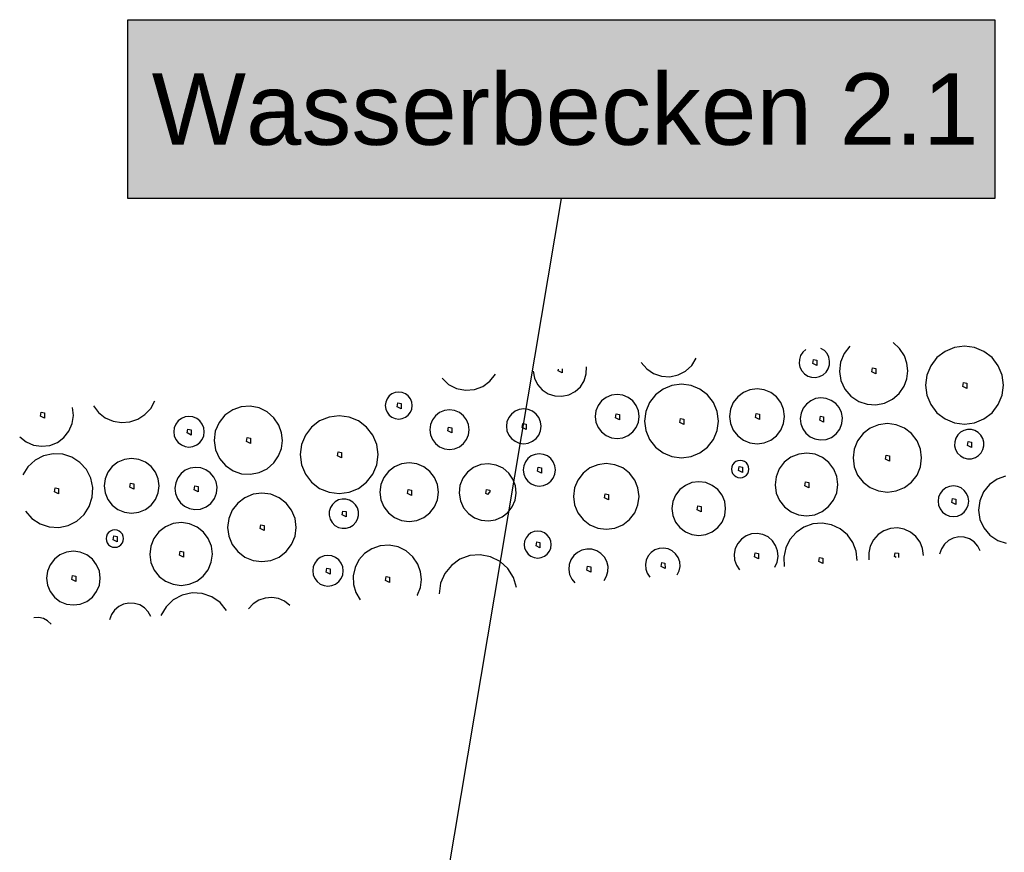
# Model space of a CAD drawing. Extents: x -94 to 1256, y 388 to 888.
# Tile 5 of 51: x -12 to 15, y 695 to 719. Entities that reach past the tile are written whole.
import ezdxf

# ---------------------------------------------------------------- set-up
doc = ezdxf.new("R2010")
doc.units = 0
doc.layers.get('0').update_dxf_attribs({"lineweight": 25})
doc.layers.add('S_Text', color=7, linetype='Continuous', lineweight=25)
doc.layers.add('X_Schraffur', color=7, linetype='Continuous', lineweight=25, true_color=0xc0c0c0)
doc.styles.get("Standard").update_dxf_attribs({"font": 'arial.ttf'})

# ---------------------------------------------------------------- blocks, each defined once
blk = doc.blocks.new('Schraffur-A07F5X31WF', base_point=(-12.157, 701.616))
at = {"color": 0, "linetype": 'ByBlock', "lineweight": -2, "ltscale": 0.25}
for p, q in [((12.467, 709.332), (12.288, 709.495)), ((9.757, 709.227), (9.696, 709.133)), ((9.84, 709.302), (9.757, 709.227)), ((10.36, 709.274), (10.266, 709.335)), ((10.435, 709.191), (10.36, 709.274)), ((11.075, 709.399), (10.914, 709.193)), ((12.599, 709.13), (12.467, 709.332)), ((13.738, 709.249), (13.512, 709.076)), ((14, 709.358), (13.738, 709.249)), ((14.282, 709.395), (14, 709.358)), ((14.564, 709.358), (14.282, 709.395)), ((14.827, 709.249), (14.564, 709.358)), ((15.053, 709.076), (14.827, 709.249)), ((5.236, 708.938), (5.389, 708.761)), ((6.648, 708.86), (6.771, 709.059)), ((9.661, 709.027), (9.655, 708.915)), ((9.696, 709.133), (9.661, 709.027)), ((10.035, 708.912), (10.054, 709.024)), ((10.054, 709.024), (10.146, 709.005)), ((10.146, 709.005), (10.146, 708.857)), ((10.486, 709.092), (10.435, 709.191)), ((10.509, 708.982), (10.486, 709.092)), ((10.503, 708.871), (10.509, 708.982)), ((10.815, 708.952), (10.784, 708.692)), ((10.914, 709.193), (10.815, 708.952)), ((12.673, 708.922), (12.599, 709.13)), ((13.512, 709.076), (13.339, 708.851)), ((15.226, 708.851), (15.053, 709.076)), ((2.208, 708.699), (2.246, 708.504)), ((2.911, 708.706), (2.919, 708.755)), ((3.022, 708.651), (2.911, 708.706)), ((3.022, 708.764), (3.022, 708.651)), ((3.699, 708.619), (3.705, 708.818)), ((5.389, 708.761), (5.583, 708.63)), ((6.269, 708.592), (6.476, 708.701)), ((6.476, 708.701), (6.648, 708.86)), ((9.655, 708.915), (9.678, 708.806)), ((9.678, 708.806), (9.729, 708.706)), ((9.729, 708.706), (9.804, 708.623)), ((10.146, 708.857), (10.035, 708.912)), ((10.325, 708.596), (10.408, 708.67)), ((10.408, 708.67), (10.469, 708.764)), ((10.469, 708.764), (10.503, 708.871)), ((10.784, 708.692), (10.825, 708.434)), ((11.693, 708.676), (11.711, 708.787)), ((11.804, 708.62), (11.693, 708.676)), ((11.711, 708.787), (11.804, 708.769)), ((11.804, 708.769), (11.804, 708.62)), ((12.668, 708.484), (12.696, 708.703)), ((12.696, 708.703), (12.673, 708.922)), ((13.339, 708.851), (13.23, 708.588)), ((15.334, 708.588), (15.226, 708.851)), ((-0.338, 708.498), (-0.154, 708.329)), ((0.801, 708.273), (1.004, 708.42)), ((1.004, 708.42), (1.16, 708.617)), ((2.246, 708.504), (2.333, 708.326)), ((3.534, 708.261), (3.64, 708.429)), ((3.64, 708.429), (3.699, 708.619)), ((5.583, 708.63), (5.806, 708.556)), ((5.806, 708.556), (6.04, 708.543)), ((6.04, 708.543), (6.269, 708.592)), ((9.804, 708.623), (9.898, 708.562)), ((9.898, 708.562), (10.004, 708.527)), ((10.004, 708.527), (10.116, 708.521)), ((10.116, 708.521), (10.225, 708.545)), ((10.225, 708.545), (10.325, 708.596)), ((10.825, 708.434), (10.935, 708.197)), ((12.591, 708.277), (12.668, 708.484)), ((13.23, 708.588), (13.193, 708.306)), ((15.372, 708.306), (15.334, 708.588)), ((-1.55, 708.114), (-1.648, 708.101)), ((-1.452, 708.101), (-1.55, 708.114)), ((-0.154, 708.329), (0.07, 708.215)), ((0.07, 708.215), (0.316, 708.167)), ((0.316, 708.167), (0.566, 708.187)), ((0.566, 708.187), (0.801, 708.273)), ((2.333, 708.326), (2.464, 708.177)), ((2.464, 708.177), (2.63, 708.067)), ((3.211, 708.035), (3.388, 708.127)), ((3.388, 708.127), (3.534, 708.261)), ((5.846, 708.196), (5.633, 708.032)), ((6.095, 708.299), (5.846, 708.196)), ((6.362, 708.334), (6.095, 708.299)), ((6.629, 708.299), (6.362, 708.334)), ((6.878, 708.196), (6.629, 708.299)), ((7.092, 708.032), (6.878, 708.196)), ((8.279, 708.175), (8.094, 708.098)), ((8.477, 708.201), (8.279, 708.175)), ((8.676, 708.175), (8.477, 708.201)), ((8.861, 708.098), (8.676, 708.175)), ((10.935, 708.197), (11.104, 707.998)), ((12.452, 708.074), (12.591, 708.277)), ((13.193, 708.306), (13.23, 708.024)), ((14.235, 708.27), (14.254, 708.381)), ((14.347, 708.214), (14.235, 708.27)), ((14.254, 708.381), (14.346, 708.363)), ((14.346, 708.363), (14.347, 708.214)), ((15.334, 708.024), (15.372, 708.306)), ((-8.49, 707.656), (-8.376, 707.864)), ((-1.915, 707.834), (-1.928, 707.736)), ((-1.877, 707.925), (-1.915, 707.834)), ((-1.817, 708.003), (-1.877, 707.925)), ((-1.739, 708.063), (-1.817, 708.003)), ((-1.648, 708.101), (-1.739, 708.063)), ((-1.361, 708.063), (-1.452, 708.101)), ((-1.283, 708.003), (-1.361, 708.063)), ((-1.223, 707.925), (-1.283, 708.003)), ((-1.185, 707.834), (-1.223, 707.925)), ((-1.172, 707.736), (-1.185, 707.834)), ((2.63, 708.067), (2.819, 708.004)), ((2.819, 708.004), (3.017, 707.994)), ((3.017, 707.994), (3.211, 708.035)), ((4.127, 707.865), (4.03, 707.738)), ((4.255, 707.963), (4.127, 707.865)), ((4.403, 708.024), (4.255, 707.963)), ((4.562, 708.045), (4.403, 708.024)), ((4.721, 708.024), (4.562, 708.045)), ((4.87, 707.963), (4.721, 708.024)), ((4.997, 707.865), (4.87, 707.963)), ((5.095, 707.738), (4.997, 707.865)), ((5.633, 708.032), (5.469, 707.818)), ((7.256, 707.818), (7.092, 708.032)), ((7.935, 707.976), (7.813, 707.818)), ((8.094, 708.098), (7.935, 707.976)), ((9.02, 707.976), (8.861, 708.098)), ((9.142, 707.818), (9.02, 707.976)), ((9.979, 707.87), (9.86, 707.778)), ((10.117, 707.929), (9.979, 707.87)), ((10.266, 707.951), (10.117, 707.929)), ((10.415, 707.935), (10.266, 707.951)), ((10.555, 707.881), (10.415, 707.935)), ((10.677, 707.794), (10.555, 707.881)), ((11.104, 707.998), (11.322, 707.852)), ((11.322, 707.852), (11.555, 707.774)), ((12.043, 707.805), (12.265, 707.913)), ((12.265, 707.913), (12.452, 708.074)), ((13.23, 708.024), (13.339, 707.761)), ((15.226, 707.761), (15.334, 708.024)), ((-10.653, 707.456), (-10.679, 707.682)), ((-10.092, 707.729), (-9.947, 707.541)), ((-8.651, 707.483), (-8.49, 707.656)), ((-6.196, 707.619), (-6.412, 707.467)), ((-5.958, 707.703), (-6.196, 707.619)), ((-5.706, 707.722), (-5.958, 707.703)), ((-5.458, 707.674), (-5.706, 707.722)), ((-5.231, 707.563), (-5.458, 707.674)), ((-5.041, 707.396), (-5.231, 707.563)), ((-1.928, 707.736), (-1.915, 707.638)), ((-1.915, 707.638), (-1.877, 707.547)), ((-1.597, 707.7), (-1.579, 707.811)), ((-1.486, 707.644), (-1.597, 707.7)), ((-1.579, 707.811), (-1.486, 707.793)), ((-1.486, 707.793), (-1.486, 707.644)), ((-1.223, 707.547), (-1.185, 707.638)), ((-1.185, 707.638), (-1.172, 707.736)), ((-0.273, 707.593), (-0.405, 707.538)), ((-0.13, 707.612), (-0.273, 707.593)), ((0.013, 707.593), (-0.13, 707.612)), ((0.146, 707.538), (0.013, 707.593)), ((1.705, 707.576), (1.605, 707.498)), ((1.822, 707.624), (1.705, 707.576)), ((1.948, 707.641), (1.822, 707.624)), ((2.074, 707.624), (1.948, 707.641)), ((2.191, 707.576), (2.074, 707.624)), ((2.292, 707.498), (2.191, 707.576)), ((3.968, 707.59), (3.947, 707.43)), ((4.03, 707.738), (3.968, 707.59)), ((5.156, 707.59), (5.095, 707.738)), ((5.177, 707.43), (5.156, 707.59)), ((5.366, 707.569), (5.33, 707.302)), ((5.469, 707.818), (5.366, 707.569)), ((7.359, 707.569), (7.256, 707.818)), ((7.394, 707.302), (7.359, 707.569)), ((7.736, 707.633), (7.71, 707.434)), ((7.813, 707.818), (7.736, 707.633)), ((9.218, 707.633), (9.142, 707.818)), ((9.244, 707.434), (9.218, 707.633)), ((9.769, 707.66), (9.71, 707.522)), ((9.86, 707.778), (9.769, 707.66)), ((10.774, 707.679), (10.677, 707.794)), ((10.838, 707.544), (10.774, 707.679)), ((11.555, 707.774), (11.801, 707.758)), ((11.801, 707.758), (12.043, 707.805)), ((13.339, 707.761), (13.512, 707.536)), ((15.053, 707.536), (15.226, 707.761)), ((-11.577, 707.436), (-11.559, 707.548)), ((-11.466, 707.381), (-11.577, 707.436)), ((-11.559, 707.548), (-11.466, 707.529)), ((-11.466, 707.529), (-11.466, 707.381)), ((-10.687, 707.23), (-10.653, 707.456)), ((-9.947, 707.541), (-9.761, 707.395)), ((-9.761, 707.395), (-9.544, 707.299)), ((-9.544, 707.299), (-9.311, 707.259)), ((-9.074, 707.278), (-8.85, 707.354)), ((-8.85, 707.354), (-8.651, 707.483)), ((-7.722, 707.307), (-7.79, 707.218)), ((-7.633, 707.375), (-7.722, 707.307)), ((-7.53, 707.418), (-7.633, 707.375)), ((-7.419, 707.432), (-7.53, 707.418)), ((-7.308, 707.418), (-7.419, 707.432)), ((-7.204, 707.375), (-7.308, 707.418)), ((-7.116, 707.307), (-7.204, 707.375)), ((-7.048, 707.218), (-7.116, 707.307)), ((-6.412, 707.467), (-6.579, 707.262)), ((-4.901, 707.186), (-5.041, 707.396)), ((-3.763, 707.305), (-3.989, 707.132)), ((-3.501, 707.414), (-3.763, 707.305)), ((-3.219, 707.451), (-3.501, 707.414)), ((-2.937, 707.414), (-3.219, 707.451)), ((-2.674, 707.305), (-2.937, 707.414)), ((-2.448, 707.132), (-2.674, 707.305)), ((-1.877, 707.547), (-1.817, 707.469)), ((-1.817, 707.469), (-1.739, 707.409)), ((-1.739, 707.409), (-1.648, 707.371)), ((-1.648, 707.371), (-1.55, 707.358)), ((-1.55, 707.358), (-1.452, 707.371)), ((-1.452, 707.371), (-1.361, 707.409)), ((-1.361, 707.409), (-1.283, 707.469)), ((-1.283, 707.469), (-1.223, 707.547)), ((-0.607, 707.336), (-0.662, 707.203)), ((-0.52, 707.45), (-0.607, 707.336)), ((-0.405, 707.538), (-0.52, 707.45)), ((0.26, 707.45), (0.146, 707.538)), ((0.347, 707.336), (0.26, 707.45)), ((0.403, 707.203), (0.347, 707.336)), ((1.528, 707.398), (1.479, 707.281)), ((1.605, 707.498), (1.528, 707.398)), ((2.369, 707.398), (2.292, 707.498)), ((2.417, 707.281), (2.369, 707.398)), ((3.947, 707.43), (3.968, 707.271)), ((4.515, 707.394), (4.534, 707.505)), ((4.627, 707.339), (4.515, 707.394)), ((4.534, 707.505), (4.626, 707.487)), ((4.626, 707.487), (4.627, 707.339)), ((5.156, 707.271), (5.177, 707.43)), ((5.33, 707.302), (5.366, 707.035)), ((6.315, 707.266), (6.334, 707.377)), ((6.334, 707.377), (6.426, 707.359)), ((6.426, 707.359), (6.426, 707.21)), ((7.359, 707.035), (7.394, 707.302)), ((7.71, 707.434), (7.736, 707.236)), ((8.43, 707.398), (8.449, 707.509)), ((8.542, 707.342), (8.43, 707.398)), ((8.449, 707.509), (8.541, 707.491)), ((8.541, 707.491), (8.542, 707.342)), ((9.218, 707.236), (9.244, 707.434)), ((9.71, 707.522), (9.688, 707.373)), ((9.688, 707.373), (9.704, 707.224)), ((10.23, 707.325), (10.249, 707.437)), ((10.341, 707.27), (10.23, 707.325)), ((10.249, 707.437), (10.341, 707.418)), ((10.341, 707.418), (10.341, 707.27)), ((10.866, 707.396), (10.838, 707.544)), ((10.852, 707.232), (10.866, 707.396)), ((13.512, 707.536), (13.738, 707.363)), ((13.738, 707.363), (14, 707.254)), ((14.564, 707.254), (14.827, 707.363)), ((14.827, 707.363), (15.053, 707.536)), ((-10.92, 706.842), (-10.778, 707.021)), ((-10.778, 707.021), (-10.687, 707.23)), ((-9.311, 707.259), (-9.074, 707.278)), ((-7.832, 707.115), (-7.847, 707.004)), ((-7.79, 707.218), (-7.832, 707.115)), ((-7.466, 706.968), (-7.447, 707.079)), ((-7.447, 707.079), (-7.355, 707.061)), ((-7.355, 707.061), (-7.354, 706.912)), ((-7.005, 707.115), (-7.048, 707.218)), ((-6.99, 707.004), (-7.005, 707.115)), ((-6.683, 707.02), (-6.717, 706.758)), ((-6.579, 707.262), (-6.683, 707.02)), ((-4.828, 706.977), (-4.901, 707.186)), ((-3.989, 707.132), (-4.162, 706.906)), ((-2.275, 706.906), (-2.448, 707.132)), ((-0.662, 707.203), (-0.681, 707.06)), ((-0.681, 707.06), (-0.662, 706.918)), ((-0.177, 707.024), (-0.159, 707.135)), ((-0.066, 706.969), (-0.177, 707.024)), ((-0.159, 707.135), (-0.066, 707.117)), ((-0.066, 707.117), (-0.066, 706.969)), ((0.421, 707.06), (0.403, 707.203)), ((0.403, 706.918), (0.421, 707.06)), ((1.479, 707.281), (1.463, 707.155)), ((1.463, 707.155), (1.479, 707.029)), ((1.479, 707.029), (1.528, 706.912)), ((1.901, 707.119), (1.92, 707.23)), ((2.012, 707.063), (1.901, 707.119)), ((1.92, 707.23), (2.012, 707.212)), ((2.012, 707.212), (2.012, 707.063)), ((2.369, 706.912), (2.417, 707.029)), ((2.434, 707.155), (2.417, 707.281)), ((2.417, 707.029), (2.434, 707.155)), ((3.968, 707.271), (4.03, 707.123)), ((4.03, 707.123), (4.127, 706.996)), ((4.997, 706.996), (5.095, 707.123)), ((5.095, 707.123), (5.156, 707.271)), ((5.366, 707.035), (5.469, 706.786)), ((6.426, 707.21), (6.315, 707.266)), ((7.256, 706.786), (7.359, 707.035)), ((7.736, 707.236), (7.813, 707.051)), ((7.813, 707.051), (7.935, 706.892)), ((9.02, 706.892), (9.142, 707.051)), ((9.142, 707.051), (9.218, 707.236)), ((9.704, 707.224), (9.757, 707.084)), ((9.757, 707.084), (9.844, 706.962)), ((10.694, 706.945), (10.793, 707.077)), ((10.793, 707.077), (10.852, 707.232)), ((11.643, 707.102), (11.445, 706.95)), ((11.875, 707.198), (11.643, 707.102)), ((12.123, 707.231), (11.875, 707.198)), ((12.371, 707.198), (12.123, 707.231)), ((12.602, 707.102), (12.371, 707.198)), ((12.8, 706.95), (12.602, 707.102)), ((14, 707.254), (14.282, 707.217)), ((14.266, 707.039), (14.174, 706.988)), ((14.368, 707.064), (14.266, 707.039)), ((14.282, 707.217), (14.564, 707.254)), ((14.474, 707.062), (14.368, 707.064)), ((14.575, 707.034), (14.474, 707.062)), ((14.666, 706.981), (14.575, 707.034)), ((-12.157, 706.859), (-11.977, 706.718)), ((-11.103, 706.706), (-10.92, 706.842)), ((-7.847, 707.004), (-7.832, 706.893)), ((-7.832, 706.893), (-7.79, 706.79)), ((-7.79, 706.79), (-7.722, 706.701)), ((-7.354, 706.912), (-7.466, 706.968)), ((-7.116, 706.701), (-7.048, 706.79)), ((-7.048, 706.79), (-7.005, 706.893)), ((-7.005, 706.893), (-6.99, 707.004)), ((-6.717, 706.758), (-6.678, 706.497)), ((-5.808, 706.731), (-5.79, 706.842)), ((-5.697, 706.676), (-5.808, 706.731)), ((-5.79, 706.842), (-5.697, 706.824)), ((-5.697, 706.824), (-5.697, 706.676)), ((-4.833, 706.539), (-4.805, 706.758)), ((-4.805, 706.758), (-4.828, 706.977)), ((-4.162, 706.906), (-4.271, 706.644)), ((-2.166, 706.644), (-2.275, 706.906)), ((-0.662, 706.918), (-0.607, 706.785)), ((-0.607, 706.785), (-0.52, 706.671)), ((0.26, 706.671), (0.347, 706.785)), ((0.347, 706.785), (0.403, 706.918)), ((1.528, 706.912), (1.605, 706.812)), ((1.605, 706.812), (1.705, 706.735)), ((1.705, 706.735), (1.822, 706.686)), ((2.074, 706.686), (2.191, 706.735)), ((2.191, 706.735), (2.292, 706.812)), ((2.292, 706.812), (2.369, 706.912)), ((4.127, 706.996), (4.255, 706.898)), ((4.255, 706.898), (4.403, 706.836)), ((4.403, 706.836), (4.562, 706.815)), ((4.562, 706.815), (4.721, 706.836)), ((4.721, 706.836), (4.87, 706.898)), ((4.87, 706.898), (4.997, 706.996)), ((5.469, 706.786), (5.633, 706.573)), ((7.092, 706.573), (7.256, 706.786)), ((7.935, 706.892), (8.094, 706.77)), ((8.094, 706.77), (8.279, 706.693)), ((8.676, 706.693), (8.861, 706.77)), ((8.861, 706.77), (9.02, 706.892)), ((9.844, 706.962), (9.959, 706.865)), ((9.959, 706.865), (10.095, 706.801)), ((10.095, 706.801), (10.242, 706.773)), ((10.242, 706.773), (10.407, 706.787)), ((10.407, 706.787), (10.562, 706.845)), ((10.562, 706.845), (10.694, 706.945)), ((11.292, 706.752), (11.197, 706.52)), ((11.445, 706.95), (11.292, 706.752)), ((12.953, 706.752), (12.8, 706.95)), ((13.049, 706.52), (12.953, 706.752)), ((14.041, 706.826), (14.009, 706.721)), ((14.097, 706.916), (14.041, 706.826)), ((14.174, 706.988), (14.097, 706.916)), ((14.368, 706.619), (14.386, 706.731)), ((14.386, 706.731), (14.479, 706.712)), ((14.741, 706.907), (14.666, 706.981)), ((14.794, 706.816), (14.741, 706.907)), ((14.822, 706.714), (14.794, 706.816)), ((-11.977, 706.718), (-11.768, 706.628)), ((-11.768, 706.628), (-11.542, 706.596)), ((-11.542, 706.596), (-11.315, 706.622)), ((-11.315, 706.622), (-11.103, 706.706)), ((-7.722, 706.701), (-7.633, 706.633)), ((-7.633, 706.633), (-7.53, 706.59)), ((-7.53, 706.59), (-7.419, 706.576)), ((-7.419, 706.576), (-7.308, 706.59)), ((-7.308, 706.59), (-7.204, 706.633)), ((-7.204, 706.633), (-7.116, 706.701)), ((-6.678, 706.497), (-6.569, 706.256)), ((-4.91, 706.332), (-4.833, 706.539)), ((-4.271, 706.644), (-4.308, 706.362)), ((-2.129, 706.362), (-2.166, 706.644)), ((-0.52, 706.671), (-0.405, 706.583)), ((-0.405, 706.583), (-0.273, 706.528)), ((-0.273, 706.528), (-0.13, 706.509)), ((-0.13, 706.509), (0.013, 706.528)), ((0.013, 706.528), (0.146, 706.583)), ((0.146, 706.583), (0.26, 706.671)), ((1.822, 706.686), (1.948, 706.669)), ((1.948, 706.669), (2.074, 706.686)), ((5.633, 706.573), (5.846, 706.409)), ((6.878, 706.409), (7.092, 706.573)), ((8.279, 706.693), (8.477, 706.667)), ((8.477, 706.667), (8.676, 706.693)), ((11.197, 706.52), (11.164, 706.272)), ((13.081, 706.272), (13.049, 706.52)), ((14.009, 706.721), (14.007, 706.61)), ((14.007, 706.61), (14.034, 706.503)), ((14.034, 706.503), (14.088, 706.407)), ((14.479, 706.564), (14.368, 706.619)), ((14.479, 706.712), (14.479, 706.564)), ((14.748, 706.414), (14.798, 706.507)), ((14.798, 706.507), (14.823, 706.609)), ((14.823, 706.609), (14.822, 706.714)), ((-11.728, 706.205), (-11.927, 706.023)), ((-11.488, 706.329), (-11.728, 706.205)), ((-11.224, 706.386), (-11.488, 706.329)), ((-10.954, 706.373), (-11.224, 706.386)), ((-10.697, 706.29), (-10.954, 706.373)), ((-10.47, 706.144), (-10.697, 706.29)), ((-9.222, 706.23), (-9.407, 706.154)), ((-9.024, 706.257), (-9.222, 706.23)), ((-8.825, 706.23), (-9.024, 706.257)), ((-8.64, 706.154), (-8.825, 706.23)), ((-6.569, 706.256), (-6.398, 706.055)), ((-5.049, 706.129), (-4.91, 706.332)), ((-4.308, 706.362), (-4.271, 706.08)), ((-3.266, 706.325), (-3.247, 706.437)), ((-3.154, 706.27), (-3.266, 706.325)), ((-3.247, 706.437), (-3.154, 706.418)), ((-3.154, 706.418), (-3.154, 706.27)), ((-2.166, 706.08), (-2.129, 706.362)), ((2.065, 706.253), (1.993, 706.16)), ((2.158, 706.325), (2.065, 706.253)), ((2.267, 706.37), (2.158, 706.325)), ((2.384, 706.386), (2.267, 706.37)), ((2.5, 706.37), (2.384, 706.386)), ((2.609, 706.325), (2.5, 706.37)), ((2.702, 706.253), (2.609, 706.325)), ((2.774, 706.16), (2.702, 706.253)), ((5.846, 706.409), (6.095, 706.306)), ((6.095, 706.306), (6.362, 706.27)), ((6.362, 706.27), (6.629, 706.306)), ((6.629, 706.306), (6.878, 706.409)), ((7.942, 706.194), (7.884, 706.17)), ((8.006, 706.203), (7.942, 706.194)), ((8.069, 706.194), (8.006, 706.203)), ((8.128, 706.17), (8.069, 706.194)), ((9.425, 706.29), (9.24, 706.148)), ((9.642, 706.378), (9.425, 706.29)), ((9.874, 706.405), (9.642, 706.378)), ((10.099, 706.372), (9.874, 706.405)), ((10.308, 706.282), (10.099, 706.372)), ((10.487, 706.141), (10.308, 706.282)), ((11.164, 706.272), (11.197, 706.024)), ((12.075, 706.236), (12.094, 706.347)), ((12.187, 706.181), (12.075, 706.236)), ((12.094, 706.347), (12.187, 706.329)), ((12.187, 706.329), (12.187, 706.181)), ((13.049, 706.024), (13.081, 706.272)), ((14.088, 706.407), (14.166, 706.329)), ((14.166, 706.329), (14.262, 706.274)), ((14.262, 706.274), (14.37, 706.247)), ((14.37, 706.247), (14.48, 706.25)), ((14.48, 706.25), (14.586, 706.282)), ((14.586, 706.282), (14.675, 706.338)), ((14.675, 706.338), (14.748, 706.414)), ((-11.927, 706.023), (-12.073, 705.796)), ((-10.289, 705.943), (-10.47, 706.144)), ((-10.166, 705.703), (-10.289, 705.943)), ((-9.566, 706.032), (-9.688, 705.873)), ((-9.407, 706.154), (-9.566, 706.032)), ((-8.481, 706.032), (-8.64, 706.154)), ((-8.359, 705.873), (-8.481, 706.032)), ((-7.522, 705.926), (-7.64, 705.834)), ((-7.384, 705.984), (-7.522, 705.926)), ((-7.235, 706.006), (-7.384, 705.984)), ((-7.086, 705.99), (-7.235, 706.006)), ((-6.946, 705.937), (-7.086, 705.99)), ((-6.824, 705.85), (-6.946, 705.937)), ((-6.398, 706.055), (-6.179, 705.908)), ((-6.179, 705.908), (-5.946, 705.829)), ((-5.458, 705.861), (-5.236, 705.968)), ((-5.236, 705.968), (-5.049, 706.129)), ((-4.271, 706.08), (-4.162, 705.817)), ((-2.275, 705.817), (-2.166, 706.08)), ((-1.67, 706.025), (-1.84, 705.895)), ((-1.472, 706.107), (-1.67, 706.025)), ((-1.26, 706.135), (-1.472, 706.107)), ((-1.048, 706.107), (-1.26, 706.135)), ((-0.85, 706.025), (-1.048, 706.107)), ((-0.68, 705.895), (-0.85, 706.025)), ((0.546, 706.003), (0.374, 705.873)), ((0.746, 706.083), (0.546, 706.003)), ((0.96, 706.106), (0.746, 706.083)), ((1.173, 706.072), (0.96, 706.106)), ((1.368, 705.981), (1.173, 706.072)), ((1.533, 705.842), (1.368, 705.981)), ((1.948, 706.051), (1.933, 705.935)), ((1.933, 705.935), (1.948, 705.818)), ((1.993, 706.16), (1.948, 706.051)), ((2.336, 705.898), (2.355, 706.01)), ((2.355, 706.01), (2.448, 705.991)), ((2.448, 705.991), (2.448, 705.843)), ((2.819, 706.051), (2.774, 706.16)), ((2.834, 705.935), (2.819, 706.051)), ((2.819, 705.818), (2.834, 705.935)), ((3.799, 705.989), (3.609, 705.843)), ((4.021, 706.081), (3.799, 705.989)), ((4.258, 706.112), (4.021, 706.081)), ((4.496, 706.081), (4.258, 706.112)), ((4.717, 705.989), (4.496, 706.081)), ((4.907, 705.843), (4.717, 705.989)), ((7.77, 706.022), (7.762, 705.959)), ((7.762, 705.959), (7.77, 705.895)), ((7.794, 706.081), (7.77, 706.022)), ((7.833, 706.131), (7.794, 706.081)), ((7.884, 706.17), (7.833, 706.131)), ((7.958, 705.922), (7.977, 706.034)), ((8.07, 705.867), (7.958, 705.922)), ((7.977, 706.034), (8.07, 706.015)), ((8.07, 706.015), (8.07, 705.867)), ((8.178, 706.131), (8.128, 706.17)), ((8.217, 706.081), (8.178, 706.131)), ((8.241, 706.022), (8.217, 706.081)), ((8.25, 705.959), (8.241, 706.022)), ((8.241, 705.895), (8.25, 705.959)), ((9.098, 705.962), (9.01, 705.746)), ((9.24, 706.148), (9.098, 705.962)), ((10.623, 705.96), (10.487, 706.141)), ((10.708, 705.749), (10.623, 705.96)), ((11.197, 706.024), (11.292, 705.793)), ((12.953, 705.793), (13.049, 706.024)), ((-10.11, 705.439), (-10.166, 705.703)), ((-9.764, 705.688), (-9.791, 705.49)), ((-9.688, 705.873), (-9.764, 705.688)), ((-8.283, 705.688), (-8.359, 705.873)), ((-8.256, 705.49), (-8.283, 705.688)), ((-7.732, 705.715), (-7.791, 705.577)), ((-7.64, 705.834), (-7.732, 705.715)), ((-6.727, 705.735), (-6.824, 705.85)), ((-6.663, 705.599), (-6.727, 705.735)), ((-5.946, 705.829), (-5.7, 705.813)), ((-5.7, 705.813), (-5.458, 705.861)), ((-4.162, 705.817), (-3.989, 705.591)), ((-2.448, 705.591), (-2.275, 705.817)), ((-1.97, 705.725), (-2.052, 705.527)), ((-1.84, 705.895), (-1.97, 705.725)), ((-0.55, 705.725), (-0.68, 705.895)), ((-0.468, 705.527), (-0.55, 705.725)), ((0.243, 705.701), (0.164, 705.501)), ((0.374, 705.873), (0.243, 705.701)), ((1.647, 705.676), (1.533, 705.842)), ((1.717, 705.487), (1.647, 705.676)), ((1.948, 705.818), (1.993, 705.709)), ((1.993, 705.709), (2.065, 705.616)), ((2.448, 705.843), (2.336, 705.898)), ((2.702, 705.616), (2.774, 705.709)), ((2.774, 705.709), (2.819, 705.818)), ((3.463, 705.653), (3.372, 705.432)), ((3.609, 705.843), (3.463, 705.653)), ((5.053, 705.653), (4.907, 705.843)), ((5.145, 705.432), (5.053, 705.653)), ((7.77, 705.895), (7.794, 705.837)), ((7.794, 705.837), (7.833, 705.786)), ((7.833, 705.786), (7.884, 705.747)), ((7.884, 705.747), (7.942, 705.723)), ((7.942, 705.723), (8.006, 705.714)), ((8.006, 705.714), (8.069, 705.723)), ((8.069, 705.723), (8.128, 705.747)), ((8.128, 705.747), (8.178, 705.786)), ((8.178, 705.786), (8.217, 705.837)), ((8.217, 705.837), (8.241, 705.895)), ((9.01, 705.746), (8.983, 705.514)), ((10.737, 705.523), (10.708, 705.749)), ((11.292, 705.793), (11.445, 705.595)), ((12.8, 705.595), (12.953, 705.793)), ((15.194, 705.674), (14.978, 705.523)), ((15.432, 705.758), (15.194, 705.674)), ((-11.186, 705.321), (-11.167, 705.433)), ((-11.167, 705.433), (-11.075, 705.414)), ((-11.075, 705.414), (-11.074, 705.266)), ((-10.124, 705.169), (-10.11, 705.439)), ((-9.791, 705.49), (-9.764, 705.291)), ((-9.071, 705.453), (-9.052, 705.565)), ((-8.959, 705.398), (-9.071, 705.453)), ((-9.052, 705.565), (-8.959, 705.546)), ((-8.959, 705.546), (-8.959, 705.398)), ((-8.283, 705.291), (-8.256, 705.49)), ((-7.791, 705.577), (-7.813, 705.429)), ((-7.813, 705.429), (-7.797, 705.28)), ((-7.271, 705.381), (-7.252, 705.492)), ((-7.159, 705.325), (-7.271, 705.381)), ((-7.252, 705.492), (-7.16, 705.474)), ((-7.16, 705.474), (-7.159, 705.325)), ((-6.635, 705.452), (-6.663, 705.599)), ((-6.649, 705.287), (-6.635, 705.452)), ((-3.989, 705.591), (-3.763, 705.418)), ((-3.763, 705.418), (-3.501, 705.309)), ((-2.937, 705.309), (-2.674, 705.418)), ((-2.674, 705.418), (-2.448, 705.591)), ((-2.052, 705.527), (-2.08, 705.315)), ((-1.307, 705.279), (-1.289, 705.39)), ((-1.289, 705.39), (-1.196, 705.372)), ((-1.196, 705.372), (-1.196, 705.223)), ((-0.44, 705.315), (-0.468, 705.527)), ((0.164, 705.501), (0.14, 705.287)), ((0.892, 705.272), (0.91, 705.383)), ((0.91, 705.383), (1.003, 705.365)), ((1.003, 705.365), (1.003, 705.312)), ((1.737, 705.287), (1.717, 705.487)), ((2.065, 705.616), (2.158, 705.544)), ((2.158, 705.544), (2.267, 705.499)), ((2.267, 705.499), (2.384, 705.484)), ((2.384, 705.484), (2.5, 705.499)), ((2.5, 705.499), (2.609, 705.544)), ((2.609, 705.544), (2.702, 705.616)), ((3.372, 705.432), (3.34, 705.194)), ((5.176, 705.194), (5.145, 705.432)), ((6.316, 705.385), (6.197, 705.229)), ((6.471, 705.504), (6.316, 705.385)), ((6.653, 705.579), (6.471, 705.504)), ((6.847, 705.604), (6.653, 705.579)), ((7.041, 705.579), (6.847, 705.604)), ((7.223, 705.504), (7.041, 705.579)), ((7.378, 705.385), (7.223, 705.504)), ((7.497, 705.229), (7.378, 705.385)), ((8.983, 705.514), (9.016, 705.289)), ((9.813, 705.492), (9.831, 705.603)), ((9.924, 705.436), (9.813, 705.492)), ((9.831, 705.603), (9.924, 705.585)), ((9.924, 705.585), (9.924, 705.436)), ((10.706, 705.298), (10.737, 705.523)), ((11.445, 705.595), (11.643, 705.442)), ((11.643, 705.442), (11.875, 705.346)), ((12.371, 705.346), (12.602, 705.442)), ((12.602, 705.442), (12.8, 705.595)), ((13.668, 705.362), (13.6, 705.274)), ((13.757, 705.43), (13.668, 705.362)), ((13.86, 705.473), (13.757, 705.43)), ((13.971, 705.488), (13.86, 705.473)), ((14.082, 705.473), (13.971, 705.488)), ((14.186, 705.43), (14.082, 705.473)), ((14.274, 705.362), (14.186, 705.43)), ((14.342, 705.274), (14.274, 705.362)), ((14.978, 705.523), (14.811, 705.318)), ((-11.074, 705.266), (-11.186, 705.321)), ((-10.208, 704.912), (-10.124, 705.169)), ((-9.764, 705.291), (-9.688, 705.106)), ((-9.688, 705.106), (-9.566, 704.947)), ((-8.481, 704.947), (-8.359, 705.106)), ((-8.359, 705.106), (-8.283, 705.291)), ((-7.797, 705.28), (-7.743, 705.139)), ((-7.743, 705.139), (-7.657, 705.017)), ((-6.807, 705), (-6.708, 705.132)), ((-6.708, 705.132), (-6.649, 705.287)), ((-5.858, 705.158), (-6.056, 705.006)), ((-5.626, 705.254), (-5.858, 705.158)), ((-5.378, 705.286), (-5.626, 705.254)), ((-5.13, 705.254), (-5.378, 705.286)), ((-4.899, 705.158), (-5.13, 705.254)), ((-4.7, 705.006), (-4.899, 705.158)), ((-3.501, 705.309), (-3.219, 705.272)), ((-3.235, 705.094), (-3.327, 705.044)), ((-3.133, 705.119), (-3.235, 705.094)), ((-3.219, 705.272), (-2.937, 705.309)), ((-3.027, 705.118), (-3.133, 705.119)), ((-2.926, 705.09), (-3.027, 705.118)), ((-2.835, 705.036), (-2.926, 705.09)), ((-2.08, 705.315), (-2.052, 705.103)), ((-2.052, 705.103), (-1.97, 704.905)), ((-1.196, 705.223), (-1.307, 705.279)), ((-0.55, 704.905), (-0.468, 705.103)), ((-0.468, 705.103), (-0.44, 705.315)), ((0.14, 705.287), (0.175, 705.074)), ((0.939, 705.248), (0.892, 705.272)), ((0.939, 705.248), (1.003, 705.312)), ((1.627, 704.902), (1.706, 705.088)), ((1.706, 705.088), (1.737, 705.287)), ((3.34, 705.194), (3.372, 704.957)), ((4.211, 705.158), (4.23, 705.269)), ((4.323, 705.102), (4.211, 705.158)), ((4.23, 705.269), (4.322, 705.251)), ((4.322, 705.251), (4.323, 705.102)), ((5.145, 704.957), (5.176, 705.194)), ((6.197, 705.229), (6.122, 705.048)), ((7.572, 705.048), (7.497, 705.229)), ((9.016, 705.289), (9.106, 705.08)), ((9.106, 705.08), (9.246, 704.901)), ((10.48, 704.908), (10.618, 705.088)), ((10.618, 705.088), (10.706, 705.298)), ((11.875, 705.346), (12.123, 705.314)), ((12.123, 705.314), (12.371, 705.346)), ((13.558, 705.17), (13.543, 705.059)), ((13.6, 705.274), (13.558, 705.17)), ((13.924, 705.023), (13.943, 705.135)), ((13.943, 705.135), (14.035, 705.116)), ((14.035, 705.116), (14.036, 704.968)), ((14.385, 705.17), (14.342, 705.274)), ((14.4, 705.059), (14.385, 705.17)), ((14.811, 705.318), (14.707, 705.075)), ((-10.355, 704.686), (-10.208, 704.912)), ((-9.566, 704.947), (-9.407, 704.825)), ((-9.407, 704.825), (-9.222, 704.749)), ((-8.825, 704.749), (-8.64, 704.825)), ((-8.64, 704.825), (-8.481, 704.947)), ((-7.657, 705.017), (-7.541, 704.921)), ((-7.541, 704.921), (-7.406, 704.857)), ((-7.406, 704.857), (-7.258, 704.829)), ((-7.258, 704.829), (-7.094, 704.842)), ((-7.094, 704.842), (-6.939, 704.901)), ((-6.939, 704.901), (-6.807, 705)), ((-6.208, 704.807), (-6.304, 704.576)), ((-6.056, 705.006), (-6.208, 704.807)), ((-4.548, 704.807), (-4.7, 705.006)), ((-4.452, 704.576), (-4.548, 704.807)), ((-3.459, 704.882), (-3.492, 704.776)), ((-3.404, 704.971), (-3.459, 704.882)), ((-3.327, 705.044), (-3.404, 704.971)), ((-2.76, 704.962), (-2.835, 705.036)), ((-2.707, 704.871), (-2.76, 704.962)), ((-2.679, 704.77), (-2.707, 704.871)), ((-1.97, 704.905), (-1.84, 704.735)), ((-0.68, 704.735), (-0.55, 704.905)), ((0.175, 705.074), (0.265, 704.878)), ((0.265, 704.878), (0.405, 704.714)), ((1.503, 704.743), (1.627, 704.902)), ((3.372, 704.957), (3.463, 704.735)), ((5.053, 704.735), (5.145, 704.957)), ((6.122, 705.048), (6.096, 704.853)), ((6.096, 704.853), (6.122, 704.659)), ((6.8, 704.817), (6.818, 704.929)), ((6.911, 704.762), (6.8, 704.817)), ((6.818, 704.929), (6.911, 704.91)), ((6.911, 704.91), (6.911, 704.762)), ((7.598, 704.853), (7.572, 705.048)), ((7.572, 704.659), (7.598, 704.853)), ((9.246, 704.901), (9.428, 704.765)), ((10.3, 704.769), (10.48, 704.908)), ((13.543, 705.059), (13.558, 704.949)), ((13.558, 704.949), (13.6, 704.845)), ((13.6, 704.845), (13.668, 704.757)), ((14.036, 704.968), (13.924, 705.023)), ((14.274, 704.757), (14.342, 704.845)), ((14.342, 704.845), (14.385, 704.949)), ((14.385, 704.949), (14.4, 705.059)), ((14.707, 705.075), (14.673, 704.813)), ((14.673, 704.813), (14.712, 704.552)), ((-11.993, 704.779), (-11.813, 704.577)), ((-11.813, 704.577), (-11.587, 704.429)), ((-10.556, 704.506), (-10.355, 704.686)), ((-9.222, 704.749), (-9.024, 704.722)), ((-9.024, 704.722), (-8.825, 704.749)), ((-6.304, 704.576), (-6.337, 704.328)), ((-4.42, 704.328), (-4.452, 704.576)), ((-3.492, 704.776), (-3.494, 704.666)), ((-3.494, 704.666), (-3.467, 704.558)), ((-3.467, 704.558), (-3.413, 704.462)), ((-3.133, 704.675), (-3.114, 704.786)), ((-3.022, 704.619), (-3.133, 704.675)), ((-3.114, 704.786), (-3.022, 704.768)), ((-3.022, 704.768), (-3.022, 704.619)), ((-2.753, 704.47), (-2.703, 704.562)), ((-2.703, 704.562), (-2.677, 704.664)), ((-2.677, 704.664), (-2.679, 704.77)), ((-1.84, 704.735), (-1.67, 704.605)), ((-1.67, 704.605), (-1.472, 704.523)), ((-1.048, 704.523), (-0.85, 704.605)), ((-0.85, 704.605), (-0.68, 704.735)), ((0.405, 704.714), (0.57, 704.599)), ((0.57, 704.599), (0.76, 704.53)), ((0.76, 704.53), (0.96, 704.51)), ((0.96, 704.51), (1.159, 704.54)), ((1.159, 704.54), (1.344, 704.62)), ((1.344, 704.62), (1.503, 704.743)), ((3.463, 704.735), (3.609, 704.545)), ((3.609, 704.545), (3.799, 704.399)), ((4.717, 704.399), (4.907, 704.545)), ((4.907, 704.545), (5.053, 704.735)), ((6.122, 704.659), (6.197, 704.478)), ((7.497, 704.478), (7.572, 704.659)), ((9.428, 704.765), (9.639, 704.679)), ((9.639, 704.679), (9.864, 704.651)), ((9.864, 704.651), (10.09, 704.682)), ((10.09, 704.682), (10.3, 704.769)), ((13.668, 704.757), (13.757, 704.688)), ((13.757, 704.688), (13.86, 704.646)), ((13.86, 704.646), (13.971, 704.631)), ((13.971, 704.631), (14.082, 704.646)), ((14.082, 704.646), (14.186, 704.688)), ((14.186, 704.688), (14.274, 704.757)), ((14.712, 704.552), (14.821, 704.312)), ((-11.587, 704.429), (-11.331, 704.344)), ((-11.331, 704.344), (-11.061, 704.329)), ((-11.061, 704.329), (-10.797, 704.384)), ((-10.797, 704.384), (-10.556, 704.506)), ((-9.495, 704.258), (-9.558, 704.25)), ((-9.432, 704.25), (-9.495, 704.258)), ((-8.076, 704.345), (-8.261, 704.204)), ((-7.859, 704.433), (-8.076, 704.345)), ((-7.627, 704.46), (-7.859, 704.433)), ((-7.402, 704.427), (-7.627, 704.46)), ((-7.193, 704.337), (-7.402, 704.427)), ((-7.014, 704.197), (-7.193, 704.337)), ((-6.337, 704.328), (-6.304, 704.08)), ((-5.425, 704.292), (-5.407, 704.403)), ((-5.314, 704.236), (-5.425, 704.292)), ((-5.407, 704.403), (-5.314, 704.384)), ((-5.314, 704.384), (-5.314, 704.236)), ((-4.452, 704.08), (-4.42, 704.328)), ((-3.413, 704.462), (-3.335, 704.384)), ((-3.335, 704.384), (-3.238, 704.329)), ((-3.238, 704.329), (-3.131, 704.303)), ((-3.131, 704.303), (-3.021, 704.305)), ((-3.021, 704.305), (-2.915, 704.337)), ((-2.915, 704.337), (-2.825, 704.393)), ((-2.825, 704.393), (-2.753, 704.47)), ((-1.472, 704.523), (-1.26, 704.495)), ((-1.26, 704.495), (-1.048, 704.523)), ((3.799, 704.399), (4.021, 704.307)), ((4.021, 704.307), (4.258, 704.276)), ((4.258, 704.276), (4.496, 704.307)), ((4.496, 704.307), (4.717, 704.399)), ((6.197, 704.478), (6.316, 704.322)), ((6.316, 704.322), (6.471, 704.203)), ((7.223, 704.203), (7.378, 704.322)), ((7.378, 704.322), (7.497, 704.478)), ((9.79, 704.336), (9.572, 704.189)), ((10.039, 704.423), (9.79, 704.336)), ((10.302, 704.444), (10.039, 704.423)), ((10.562, 704.397), (10.302, 704.444)), ((10.801, 704.286), (10.562, 704.397)), ((11.004, 704.119), (10.801, 704.286)), ((12.21, 704.296), (12.026, 704.232)), ((12.404, 704.311), (12.21, 704.296)), ((12.595, 704.277), (12.404, 704.311)), ((12.772, 704.196), (12.595, 704.277)), ((14.821, 704.312), (14.992, 704.11)), ((-9.731, 704.077), (-9.739, 704.014)), ((-9.739, 704.014), (-9.731, 703.951)), ((-9.707, 704.136), (-9.731, 704.077)), ((-9.668, 704.187), (-9.707, 704.136)), ((-9.617, 704.225), (-9.668, 704.187)), ((-9.558, 704.25), (-9.617, 704.225)), ((-9.542, 703.978), (-9.524, 704.089)), ((-9.431, 703.922), (-9.542, 703.978)), ((-9.524, 704.089), (-9.431, 704.071)), ((-9.373, 704.225), (-9.432, 704.25)), ((-9.431, 704.071), (-9.431, 703.922)), ((-9.323, 704.187), (-9.373, 704.225)), ((-9.284, 704.136), (-9.323, 704.187)), ((-9.26, 704.077), (-9.284, 704.136)), ((-9.251, 704.014), (-9.26, 704.077)), ((-9.26, 703.951), (-9.251, 704.014)), ((-8.403, 704.018), (-8.491, 703.801)), ((-8.261, 704.204), (-8.403, 704.018)), ((-6.878, 704.015), (-7.014, 704.197)), ((-6.792, 703.804), (-6.878, 704.015)), ((-6.304, 704.08), (-6.208, 703.848)), ((-4.548, 703.848), (-4.452, 704.08)), ((2.012, 704.036), (1.974, 703.945)), ((2.072, 704.114), (2.012, 704.036)), ((2.15, 704.174), (2.072, 704.114)), ((2.241, 704.212), (2.15, 704.174)), ((2.339, 704.225), (2.241, 704.212)), ((2.437, 704.212), (2.339, 704.225)), ((2.528, 704.174), (2.437, 704.212)), ((2.606, 704.114), (2.528, 704.174)), ((2.666, 704.036), (2.606, 704.114)), ((2.704, 703.945), (2.666, 704.036)), ((6.471, 704.203), (6.653, 704.128)), ((6.653, 704.128), (6.847, 704.102)), ((6.847, 704.102), (7.041, 704.128)), ((7.041, 704.128), (7.223, 704.203)), ((8.042, 704), (7.938, 703.879)), ((8.174, 704.09), (8.042, 704)), ((8.324, 704.143), (8.174, 704.09)), ((8.483, 704.155), (8.324, 704.143)), ((8.64, 704.127), (8.483, 704.155)), ((8.784, 704.059), (8.64, 704.127)), ((8.906, 703.956), (8.784, 704.059)), ((9.397, 703.992), (9.278, 703.756)), ((9.572, 704.189), (9.397, 703.992)), ((11.158, 703.905), (11.004, 704.119)), ((11.734, 703.98), (11.645, 703.807)), ((11.864, 704.125), (11.734, 703.98)), ((12.026, 704.232), (11.864, 704.125)), ((12.923, 704.073), (12.772, 704.196)), ((13.038, 703.917), (12.923, 704.073)), ((13.969, 704.028), (13.832, 703.958)), ((14.12, 704.06), (13.969, 704.028)), ((14.274, 704.052), (14.12, 704.06)), ((14.42, 704.004), (14.274, 704.052)), ((14.55, 703.92), (14.42, 704.004)), ((14.992, 704.11), (15.211, 703.963)), ((-9.731, 703.951), (-9.707, 703.892)), ((-9.707, 703.892), (-9.668, 703.841)), ((-9.668, 703.841), (-9.617, 703.803)), ((-9.617, 703.803), (-9.558, 703.778)), ((-9.558, 703.778), (-9.495, 703.77)), ((-9.495, 703.77), (-9.432, 703.778)), ((-9.432, 703.778), (-9.373, 703.803)), ((-9.373, 703.803), (-9.323, 703.841)), ((-9.323, 703.841), (-9.284, 703.892)), ((-9.284, 703.892), (-9.26, 703.951)), ((-8.491, 703.801), (-8.518, 703.569)), ((-6.764, 703.579), (-6.792, 703.804)), ((-6.208, 703.848), (-6.056, 703.65)), ((-4.7, 703.65), (-4.548, 703.848)), ((-2.307, 703.729), (-2.504, 703.595)), ((-2.069, 703.814), (-2.307, 703.729)), ((-1.817, 703.833), (-2.069, 703.814)), ((-1.569, 703.785), (-1.817, 703.833)), ((-1.342, 703.674), (-1.569, 703.785)), ((1.974, 703.945), (1.961, 703.847)), ((1.961, 703.847), (1.974, 703.749)), ((1.974, 703.749), (2.012, 703.658)), ((2.292, 703.811), (2.31, 703.922)), ((2.403, 703.755), (2.292, 703.811)), ((2.31, 703.922), (2.403, 703.904)), ((2.403, 703.904), (2.403, 703.755)), ((2.666, 703.658), (2.704, 703.749)), ((2.717, 703.847), (2.704, 703.945)), ((2.704, 703.749), (2.717, 703.847)), ((3.716, 703.721), (3.578, 703.692)), ((3.856, 703.714), (3.716, 703.721)), ((3.99, 703.672), (3.856, 703.714)), ((5.736, 703.741), (5.616, 703.698)), ((5.863, 703.751), (5.736, 703.741)), ((5.988, 703.728), (5.863, 703.751)), ((6.102, 703.673), (5.988, 703.728)), ((7.868, 703.736), (7.838, 703.58)), ((7.938, 703.879), (7.868, 703.736)), ((8.997, 703.825), (8.906, 703.956)), ((9.052, 703.675), (8.997, 703.825)), ((9.278, 703.756), (9.223, 703.499)), ((11.253, 703.659), (11.158, 703.905)), ((11.645, 703.807), (11.603, 703.617)), ((13.109, 703.736), (13.038, 703.917)), ((13.133, 703.543), (13.109, 703.736)), ((13.634, 703.725), (13.587, 703.579)), ((13.718, 703.855), (13.634, 703.725)), ((13.832, 703.958), (13.718, 703.855)), ((14.653, 703.806), (14.55, 703.92)), ((14.722, 703.668), (14.653, 703.806)), ((15.211, 703.963), (15.444, 703.885)), ((-11.185, 703.44), (-11.304, 703.284)), ((-11.029, 703.559), (-11.185, 703.44)), ((-10.848, 703.634), (-11.029, 703.559)), ((-10.654, 703.66), (-10.848, 703.634)), ((-10.46, 703.634), (-10.654, 703.66)), ((-10.278, 703.559), (-10.46, 703.634)), ((-10.123, 703.44), (-10.278, 703.559)), ((-10.003, 703.284), (-10.123, 703.44)), ((-8.518, 703.569), (-8.485, 703.344)), ((-7.688, 703.547), (-7.67, 703.659)), ((-7.577, 703.492), (-7.688, 703.547)), ((-7.67, 703.659), (-7.577, 703.64)), ((-7.577, 703.64), (-7.577, 703.492)), ((-6.795, 703.353), (-6.764, 703.579)), ((-6.056, 703.65), (-5.858, 703.498)), ((-5.858, 703.498), (-5.626, 703.402)), ((-5.13, 703.402), (-4.899, 703.498)), ((-4.899, 703.498), (-4.7, 703.65)), ((-3.744, 703.486), (-3.832, 703.418)), ((-3.64, 703.529), (-3.744, 703.486)), ((-3.53, 703.543), (-3.64, 703.529)), ((-3.419, 703.529), (-3.53, 703.543)), ((-3.315, 703.486), (-3.419, 703.529)), ((-3.227, 703.418), (-3.315, 703.486)), ((-2.504, 703.595), (-2.662, 703.417)), ((-1.152, 703.507), (-1.342, 703.674)), ((-1.012, 703.297), (-1.152, 703.507)), ((0.162, 703.436), (-0.077, 703.265)), ((0.439, 703.537), (0.162, 703.436)), ((0.732, 703.56), (0.439, 703.537)), ((1.021, 703.504), (0.732, 703.56)), ((1.285, 703.372), (1.021, 703.504)), ((2.012, 703.658), (2.072, 703.58)), ((2.072, 703.58), (2.15, 703.52)), ((2.15, 703.52), (2.241, 703.482)), ((2.241, 703.482), (2.339, 703.469)), ((2.339, 703.469), (2.437, 703.482)), ((2.437, 703.482), (2.528, 703.52)), ((2.528, 703.52), (2.606, 703.58)), ((2.606, 703.58), (2.666, 703.658)), ((3.347, 703.537), (3.268, 703.421)), ((3.453, 703.629), (3.347, 703.537)), ((3.578, 703.692), (3.453, 703.629)), ((4.109, 703.597), (3.99, 703.672)), ((4.205, 703.495), (4.109, 703.597)), ((4.273, 703.372), (4.205, 703.495)), ((5.429, 703.529), (5.375, 703.414)), ((5.512, 703.626), (5.429, 703.529)), ((5.616, 703.698), (5.512, 703.626)), ((6.199, 703.59), (6.102, 703.673)), ((6.271, 703.485), (6.199, 703.59)), ((6.313, 703.365), (6.271, 703.485)), ((7.838, 703.58), (7.848, 703.42)), ((8.404, 703.505), (8.423, 703.616)), ((8.516, 703.449), (8.404, 703.505)), ((8.423, 703.616), (8.515, 703.598)), ((8.515, 703.598), (8.516, 703.449)), ((9.039, 703.359), (9.066, 703.517)), ((9.066, 703.517), (9.052, 703.675)), ((9.223, 703.499), (9.235, 703.235)), ((10.204, 703.377), (10.223, 703.488)), ((10.223, 703.488), (10.315, 703.47)), ((10.315, 703.47), (10.316, 703.321)), ((11.283, 703.397), (11.253, 703.659)), ((11.603, 703.617), (11.609, 703.423)), ((12.319, 703.509), (12.338, 703.62)), ((12.371, 703.483), (12.319, 703.509)), ((12.338, 703.62), (12.431, 703.602)), ((12.431, 703.602), (12.431, 703.487)), ((-11.304, 703.284), (-11.379, 703.103)), ((-9.928, 703.103), (-10.003, 703.284)), ((-8.485, 703.344), (-8.395, 703.135)), ((-6.883, 703.144), (-6.795, 703.353)), ((-5.626, 703.402), (-5.378, 703.369)), ((-5.378, 703.369), (-5.13, 703.402)), ((-3.943, 703.226), (-3.958, 703.115)), ((-3.901, 703.329), (-3.943, 703.226)), ((-3.832, 703.418), (-3.901, 703.329)), ((-3.577, 703.079), (-3.558, 703.19)), ((-3.558, 703.19), (-3.465, 703.172)), ((-3.465, 703.172), (-3.465, 703.023)), ((-3.159, 703.329), (-3.227, 703.418)), ((-3.116, 703.226), (-3.159, 703.329)), ((-3.101, 703.115), (-3.116, 703.226)), ((-2.77, 703.205), (-2.823, 702.972)), ((-2.662, 703.417), (-2.77, 703.205)), ((-0.939, 703.088), (-1.012, 703.297)), ((-0.077, 703.265), (-0.262, 703.035)), ((1.503, 703.175), (1.285, 703.372)), ((1.661, 702.926), (1.503, 703.175)), ((3.221, 703.289), (3.208, 703.149)), ((3.208, 703.149), (3.232, 703.01)), ((3.268, 703.421), (3.221, 703.289)), ((3.712, 703.135), (3.731, 703.246)), ((3.731, 703.246), (3.823, 703.228)), ((3.823, 703.228), (3.823, 703.079)), ((4.307, 703.235), (4.273, 703.372)), ((4.305, 703.095), (4.307, 703.235)), ((5.375, 703.414), (5.352, 703.289)), ((5.352, 703.289), (5.363, 703.163)), ((5.363, 703.163), (5.406, 703.043)), ((5.79, 703.23), (5.809, 703.341)), ((5.902, 703.174), (5.79, 703.23)), ((5.809, 703.341), (5.901, 703.323)), ((5.901, 703.323), (5.902, 703.174)), ((6.298, 703.114), (6.322, 703.238)), ((6.322, 703.238), (6.313, 703.365)), ((7.848, 703.42), (7.9, 703.27)), ((7.9, 703.27), (7.988, 703.137)), ((8.972, 703.215), (9.039, 703.359)), ((10.316, 703.321), (10.204, 703.377)), ((-11.379, 703.103), (-11.405, 702.909)), ((-11.405, 702.909), (-11.379, 702.714)), ((-10.701, 702.873), (-10.683, 702.984)), ((-10.683, 702.984), (-10.59, 702.966)), ((-10.59, 702.966), (-10.59, 702.817)), ((-9.903, 702.909), (-9.928, 703.103)), ((-9.928, 702.714), (-9.903, 702.909)), ((-8.395, 703.135), (-8.255, 702.957)), ((-8.255, 702.957), (-8.073, 702.82)), ((-7.201, 702.825), (-7.021, 702.963)), ((-7.021, 702.963), (-6.883, 703.144)), ((-3.958, 703.115), (-3.943, 703.004)), ((-3.943, 703.004), (-3.901, 702.901)), ((-3.901, 702.901), (-3.832, 702.812)), ((-3.465, 703.023), (-3.577, 703.079)), ((-3.227, 702.812), (-3.159, 702.901)), ((-3.159, 702.901), (-3.116, 703.004)), ((-3.116, 703.004), (-3.101, 703.115)), ((-2.823, 702.972), (-2.817, 702.734)), ((-1.919, 702.842), (-1.901, 702.953)), ((-1.901, 702.953), (-1.808, 702.935)), ((-1.808, 702.935), (-1.808, 702.787)), ((-0.916, 702.869), (-0.939, 703.088)), ((-0.262, 703.035), (-0.379, 702.765)), ((1.746, 702.644), (1.661, 702.926)), ((3.232, 703.01), (3.29, 702.882)), ((3.29, 702.882), (3.378, 702.773)), ((3.823, 703.079), (3.712, 703.135)), ((4.198, 702.838), (4.268, 702.959)), ((4.268, 702.959), (4.305, 703.095)), ((5.406, 703.043), (5.478, 702.939)), ((6.243, 702.999), (6.298, 703.114)), ((-11.379, 702.714), (-11.304, 702.533)), ((-10.59, 702.817), (-10.701, 702.873)), ((-10.003, 702.533), (-9.928, 702.714)), ((-8.073, 702.82), (-7.862, 702.735)), ((-7.862, 702.735), (-7.636, 702.706)), ((-7.636, 702.706), (-7.411, 702.737)), ((-7.411, 702.737), (-7.201, 702.825)), ((-3.832, 702.812), (-3.744, 702.744)), ((-3.744, 702.744), (-3.64, 702.701)), ((-3.64, 702.701), (-3.53, 702.687)), ((-3.53, 702.687), (-3.419, 702.701)), ((-3.419, 702.701), (-3.315, 702.744)), ((-3.315, 702.744), (-3.227, 702.812)), ((-2.817, 702.734), (-2.752, 702.505)), ((-1.808, 702.787), (-1.919, 702.842)), ((-1.021, 702.443), (-0.944, 702.65)), ((-0.944, 702.65), (-0.916, 702.869)), ((-0.379, 702.765), (-0.419, 702.473)), ((-11.304, 702.533), (-11.185, 702.378)), ((-11.185, 702.378), (-11.029, 702.258)), ((-10.278, 702.258), (-10.123, 702.378)), ((-10.123, 702.378), (-10.003, 702.533)), ((-7.608, 702.436), (-7.858, 702.302)), ((-7.331, 702.497), (-7.608, 702.436)), ((-7.047, 702.48), (-7.331, 702.497)), ((-6.779, 702.387), (-7.047, 702.48)), ((-6.547, 702.224), (-6.779, 702.387)), ((-5.288, 702.352), (-5.467, 702.292)), ((-5.1, 702.367), (-5.288, 702.352)), ((-4.915, 702.335), (-5.1, 702.367)), ((-4.742, 702.26), (-4.915, 702.335)), ((-2.752, 702.505), (-2.632, 702.299)), ((-1.03, 702.425), (-1.025, 702.434)), ((-1.025, 702.434), (-1.021, 702.443)), ((-11.029, 702.258), (-10.848, 702.183)), ((-10.848, 702.183), (-10.654, 702.158)), ((-10.654, 702.158), (-10.46, 702.183)), ((-10.46, 702.183), (-10.278, 702.258)), ((-9.386, 702.112), (-9.502, 702.013)), ((-9.248, 702.179), (-9.386, 702.112)), ((-9.098, 702.21), (-9.248, 702.179)), ((-8.945, 702.203), (-9.098, 702.21)), ((-8.798, 702.158), (-8.945, 702.203)), ((-8.668, 702.079), (-8.798, 702.158)), ((-8.56, 701.969), (-8.668, 702.079)), ((-8.062, 702.104), (-8.205, 701.859)), ((-7.858, 702.302), (-8.062, 702.104)), ((-6.368, 702.004), (-6.547, 702.224)), ((-5.625, 702.19), (-5.754, 702.052)), ((-5.467, 702.292), (-5.625, 702.19)), ((-4.593, 702.144), (-4.742, 702.26)), ((-11.623, 701.805), (-11.757, 701.798)), ((-11.492, 701.776), (-11.623, 701.805)), ((-11.374, 701.711), (-11.492, 701.776)), ((-9.591, 701.888), (-9.646, 701.745)), ((-9.502, 702.013), (-9.591, 701.888)), ((-8.483, 701.837), (-8.56, 701.969)), ((-11.278, 701.616), (-11.374, 701.711))]:
    blk.add_line(p, q, dxfattribs=at)

msp = doc.modelspace()

# ---------------------------------------------------------------- linework, layer by layer
at = {"layer": 'S_Text'}
for p, q in [((-9.129, 718.529), (15.129, 718.529)), ((-9.129, 713.529), (-9.129, 718.529)), ((15.129, 718.529), (15.129, 713.529)), ((15.129, 713.529), (-9.129, 713.529)), ((3, 713.529), (-2.592, 680.363))]:
    msp.add_line(p, q, dxfattribs=at)
at = {"layer": 'S_Text', "color": 7, "true_color": 0xffffff}
for points in [[(-9.129, 713.529), (15.129, 713.529), (-9.129, 718.529)], [(15.129, 713.529), (-9.129, 718.529), (15.129, 718.529)]]:
    msp.add_solid(points, dxfattribs=at)

# ---------------------------------------------------------------- block references
at = {"layer": 'X_Schraffur', "ltscale": 0.25}
msp.add_blockref('Schraffur-A07F5X31WF', (-12.157, 701.616), dxfattribs=at)

# ---------------------------------------------------------------- texts
at = {"layer": 'S_Text', "insert": (-8.462, 717.029), "char_height": 2, "attachment_point": 1}
msp.add_mtext('{\\fArial;Wasserbecken 2.1}', dxfattribs=at)

doc.saveas('drawing.dxf')
